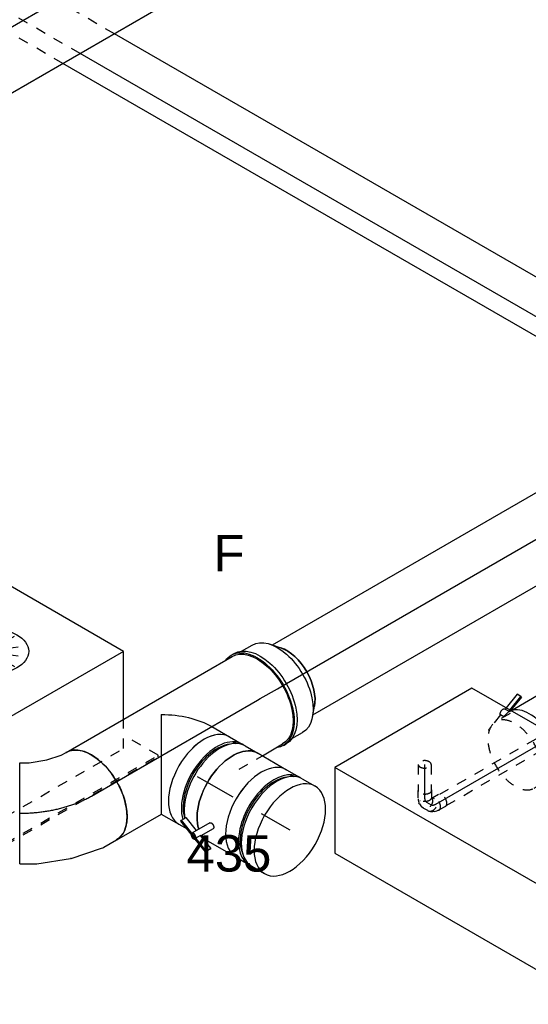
# Model space of a CAD drawing. Extents: x -329828 to 339781, y -55429 to 69176.
# Tile 57 of 140: x -37492 to -36233, y 35818 to 38255. Entities that reach past the tile are written whole.
import ezdxf
from ezdxf.enums import TextEntityAlignment as Align

# ---------------------------------------------------------------- set-up
doc = ezdxf.new("R2010")
doc.units = 0
doc.header["$LTSCALE"] = 50
doc.linetypes.add('CENTER2', pattern=[28.575, 19.05, -3.175, 3.175, -3.175])
doc.linetypes.add('STREEPJES', pattern=[0.1, 0.05, -0.05])
doc.layers.get('0').update_dxf_attribs({"linetype": 'CONTINUOUS'})
for name, color, linetype in [('EL6131--', 2, 'CONTINUOUS'), ('EM6131--', 1, 'CONTINUOUS'), ('lMcht retour bestaand_PR', 1, 'CONTINUOUS'), ('lucht retour bestaand', 8, 'CONTINUOUS'), ('WL524---_D', 153, 'CONTINUOUS'), ('WL524---_HARTLIJN', 8, 'CONTINUOUS'), ('WL570---_RETOUR_RST', 2, 'CONTINUOUS'), ('WL570---_RETOUR_RST_HL', 1, 'CONTINUOUS'), ('WL570---_TOEVOER', 3, 'CONTINUOUS'), ('WL570---_TOEVOER_HL', 8, 'CONTINUOUS'), ('WL5911--_D', 2, 'CONTINUOUS'), ('WM570---_RETOUR_RST_PR', 1, 'CONTINUOUS'), ('WM570---_TOEVOER_PR', 1, 'CONTINUOUS')]:
    doc.layers.add(name, color=color, linetype=linetype)
doc.styles.add('BURO-018', font='ARIAL.TTF', dxfattribs={"height": 90})
doc.styles.add('BURO-025', font='ARIAL.TTF', dxfattribs={"height": 125})

# ---------------------------------------------------------------- blocks, each defined once
blk = doc.blocks.new('*U661')
at = {"color": 0, "ltscale": 10}
for p, q in [((-43.1, 118.3, -278.2), (342.1, 118.3, -278.2)), ((-69.1, 76.8, -278.2), (438.4, 76.8, -278.2)), ((43.1, -118.3, -278.2), (2201.8, -118.3, -278.2))]:
    blk.add_line(p, q, dxfattribs=at)
at = {"color": 0, "linetype": 'STREEPJES', "ltscale": 10}
for p, q in [((342.1, 118.3, -278.2), (2115.6, 118.3, -278.2)), ((438.4, 76.8, -278.2), (2089.6, 76.8, -278.2))]:
    blk.add_line(p, q, dxfattribs=at)
at = {"layer": 'EM6131--', "color": 1, "style": 'BURO-018'}
blk.add_attdef('POSNR', text='', height=90, dxfattribs=at).set_placement((0, 0), align=Align.MIDDLE)
blk = doc.blocks.new('*U662')
at = {"color": 0, "ltscale": 10}
for p, q in [((2869.8, 63.6, -4715), (4564.9, 63.6, -4715)), ((2845.3, 21.2, -4715), (4540.4, 21.2, -4715)), ((2796.3, -63.6, -4715), (4491.4, -63.6, -4715))]:
    blk.add_line(p, q, dxfattribs=at)
at = {"color": 0, "linetype": 'STREEPJES', "ltscale": 10}
for p, q in [((4564.9, 63.6, -4715), (4899.3, 63.6, -4715)), ((4540.4, 21.2, -4715), (4923.8, 21.2, -4715)), ((4491.4, -63.6, -4715), (4874.8, -63.6, -4715))]:
    blk.add_line(p, q, dxfattribs=at)
at = {"layer": 'EM6131--', "color": 1, "style": 'BURO-018'}
blk.add_attdef('POSNR', text='', height=90, dxfattribs=at).set_placement((0, 0), align=Align.MIDDLE)
blk = doc.blocks.new('*U805')
at = {"color": 8, "linetype": 'STREEPJES', "ltscale": 10}
for p, q in [((20.9, 16, -4192.9), (624, 16, -4192.9)), ((20.9, -16, -4192.9), (624, -16, -4192.9))]:
    blk.add_line(p, q, dxfattribs=at)
at = {"layer": 'WL524---_HARTLIJN', "linetype": 'CENTER2'}
blk.add_line((0, 0, -4192.9), (639, 0, -4192.9), dxfattribs=at)
at = {"layer": 'WL524---_D', "color": 1, "style": 'BURO-018'}
blk.add_attdef('POSNR', text='', height=90, dxfattribs=at).set_placement((0, 0), align=Align.MIDDLE)
blk = doc.blocks.new('*U807')
at = {"color": 8, "linetype": 'STREEPJES', "ltscale": 10}
for p, q in [((-1.5, 31, -4198.6), (-9.7, 16.8, -4198.6)), ((27.6, 14.2, -4198.6), (18.6, -1.3, -4198.6)), ((-0.7, -15.9, -4198.6), (2, -15, -4198.6)), ((2, -15, -4198.6), (7.5, -12.5, -4198.6)), ((10.1, -10.7, -4198.6), (7.5, -12.5, -4198.6)), ((10.1, -10.7, -4198.6), (14.7, -6, -4198.6)), ((14.7, -6, -4198.6), (15.8, -4.6, -4198.6)), ((15.8, -4.6, -4198.6), (17.6, -1.5, -4198.6))]:
    blk.add_line(p, q, dxfattribs=at)
for centre, start_param, end_param in [((13.1, 22.6, -4198.6), 3.141593, 6.283185), ((4.1, 7.1, -4198.6), 2.831748, 6.10896)]:
    blk.add_ellipse(centre, major_axis=(-14.5, 8.4), ratio=0.57735, start_param=start_param, end_param=end_param, dxfattribs=at)
at = {"layer": 'WL524---_HARTLIJN', "linetype": 'CENTER2'}
blk.add_line((-17.9, 0, -4198.6), (-5.3, 0, -4198.6), dxfattribs=at)
blk.add_ellipse((-5.3, 22.2, -4198.6), major_axis=(0, -22.2), ratio=0.57735, start_param=0, end_param=0.785398, dxfattribs=at)
at = {"layer": 'WL524---_D', "color": 1, "style": 'BURO-018'}
blk.add_attdef('POSNR', text='', height=90, dxfattribs=at).set_placement((0, 0), align=Align.MIDDLE)
blk = doc.blocks.new('*U808')
at = {"color": 8, "linetype": 'STREEPJES', "ltscale": 10}
for p, q in [((-5.3, 24.4, -4232.1), (-9.7, 16.8, -4232.1)), ((-26.1, 16.8, -4232.1), (-8.2, 16.8, -4232.1)), ((-1.3, 11.9, -4232.1), (-1, 11.3, -4232.1)), ((23.8, 7.6, -4232.1), (17.4, -3.4, -4232.1)), ((-26.1, -16.8, -4232.1), (-8.2, -16.8, -4232.1)), ((-5.2, -16, -4232.1), (-3.9, -16, -4232.1)), ((-3.9, -16, -4232.1), (-2.2, -15.8, -4232.1)), ((-2.2, -15.8, -4232.1), (4.2, -14.1, -4232.1)), ((-1.3, -11.9, -4232.1), (-1, -11.3, -4232.1)), ((7.1, -12.7, -4232.1), (4.2, -14.1, -4232.1)), ((7.1, -12.7, -4232.1), (12, -9.3, -4232.1)), ((15.1, -5.9, -4232.1), (16.5, -3.4, -4232.1))]:
    blk.add_line(p, q, dxfattribs=at)
for centre, major_axis, ratio, start_param, end_param in [((9.2, 16, -4232.1), (-14.5, 8.4), 0.816497, 3.141593, 6.283185), ((1.8, 3.1, -4232.1), (-11.9, 10.9), 0.803023, 2.966153, 3.317032)]:
    blk.add_ellipse(centre, major_axis=major_axis, ratio=ratio, start_param=start_param, end_param=end_param, dxfattribs=at)
at = {"color": 8, "linetype": 'STREEPJES', "ltscale": 10, "extrusion": (0, 0, -1)}
for centre, major_axis, ratio, start_param, end_param in [((-26.1, 0, -4232.1), (0, 16.8), 0.57735, 0, 3.451437), ((-26.1, 0, -4232.1), (0, 16.8), 0.57735, 5.973341, 6.280044), ((2.9, 5, -4232.1), (-14.5, 8.4), 0.816497, 0.330447, 3.459084), ((-8.2, 0, -4232.1), (0, 16.8), 0.57735, 0, 3.141593)]:
    blk.add_ellipse(centre, major_axis=major_axis, ratio=ratio, start_param=start_param, end_param=end_param, dxfattribs=at)
at = {"layer": 'WL524---_HARTLIJN', "linetype": 'CENTER2'}
blk.add_ellipse((-16.6, 15.7, -4232.1), major_axis=(19.2, -11.1), ratio=0.57735, start_param=5.497787, end_param=6.283185, dxfattribs=at)
at = {"layer": 'WL524---_D', "color": 1, "style": 'BURO-018'}
blk.add_attdef('POSNR', text='', height=90, dxfattribs=at).set_placement((0, 0), align=Align.MIDDLE)
blk = doc.blocks.new('*U809')
at = {"color": 8, "linetype": 'STREEPJES', "ltscale": 10}
for p, q in [((0, 16, -4296.2), (67.5, 16, -4296.2)), ((0, -16, -4296.2), (67.5, -16, -4296.2))]:
    blk.add_line(p, q, dxfattribs=at)
for start_param, end_param in [(0, 3.141593), (3.141593, 6.283185)]:
    blk.add_ellipse((0, 0, -4296.2), major_axis=(0, 16), ratio=0.57735, start_param=start_param, end_param=end_param, dxfattribs=at)
at = {"layer": 'WL524---_HARTLIJN', "linetype": 'CENTER2'}
blk.add_line((0, 0, -4296.2), (82.5, 0, -4296.2), dxfattribs=at)
at = {"layer": 'WL524---_D', "color": 1, "style": 'BURO-018'}
blk.add_attdef('POSNR', text='', height=90, dxfattribs=at).set_placement((0, 0), align=Align.MIDDLE)
blk = doc.blocks.new('*U847')
at = {"color": 0, "ltscale": 10}
for p, q in [((0, 100, -4830.2), (1486.1, 100, -4830.2)), ((0, -100, -4830.2), (1486.1, -100, -4830.2))]:
    blk.add_line(p, q, dxfattribs=at)
at = {"color": 0, "ltscale": 10, "extrusion": (6.4407e-18, -6.78173e-17, -1)}
blk.add_ellipse((0, 0, -4830.2), major_axis=(0, -100), ratio=0.57735, start_param=0, end_param=3.141593, dxfattribs=at)
at = {"color": 0, "ltscale": 10}
blk.add_ellipse((1486.1, 0, -4830.2), major_axis=(0, -100), ratio=0.57735, start_param=3.141593, end_param=6.283185, dxfattribs=at)
at = {"layer": 'WL570---_TOEVOER_HL', "linetype": 'CENTER2'}
blk.add_line((0, 0, -4830.2), (1486.1, 0, -4830.2), dxfattribs=at)
at = {"layer": 'WM570---_TOEVOER_PR', "color": 1, "style": 'BURO-018'}
blk.add_attdef('POSNR', text='', height=90, dxfattribs=at).set_placement((0, 0), align=Align.MIDDLE)
blk = doc.blocks.new('*U868')
at = {"color": 0, "ltscale": 10}
for p, q in [((-153.1, 88.4, -1461.9), (-51, 265.2, -1461.9)), ((-149, 88.4, -1461.9), (-46.9, 265.2, -1461.9)), ((-51, 265.2, -1461.9), (-46.9, 265.2, -1461.9)), ((-46.9, 265.2, -1461.9), (-26.5, 229.8, -1461.9)), ((1925.2, 88.4, -1461.9), (2027.2, 265.2, -1461.9)), ((1929.2, 88.4, -1461.9), (2031.3, 265.2, -1461.9)), ((2031.3, 265.2, -1461.9), (2027.2, 265.2, -1461.9)), ((-46.9, 229.8, -1461.9), (-128.6, 88.4, -1461.9)), ((-46.9, 229.8, -1461.9), (2006.8, 229.8, -1461.9)), ((-153.1, 88.4, -1461.9), (-149, 88.4, -1461.9)), ((51, -265.2, -1461.9), (-153.1, 88.4, -1461.9)), ((55.1, -265.2, -1461.9), (-149, 88.4, -1461.9)), ((55.1, -229.8, -1461.9), (-128.6, 88.4, -1461.9)), ((-128.6, 88.4, -1461.9), (1925.2, 88.4, -1461.9)), ((1929.2, 88.4, -1461.9), (1925.2, 88.4, -1461.9)), ((2129.3, -265.2, -1461.9), (1925.2, 88.4, -1461.9)), ((2133.4, -265.2, -1461.9), (1929.2, 88.4, -1461.9)), ((75.5, -229.8, -1461.9), (55.1, -265.2, -1461.9)), ((55.1, -229.8, -1461.9), (2108.9, -229.8, -1461.9)), ((51, -265.2, -1461.9), (55.1, -265.2, -1461.9)), ((2133.4, -265.2, -1461.9), (2129.3, -265.2, -1461.9))]:
    blk.add_line(p, q, dxfattribs=at)
at = {"layer": 'lMcht retour bestaand_PR', "color": 1, "style": 'BURO-018'}
blk.add_attdef('POSNR', text='', height=90, dxfattribs=at).set_placement((0, 0), align=Align.MIDDLE)
blk = doc.blocks.new('*U902')
at = {"color": 0, "ltscale": 10}
for p, q in [((-225.4, 278.6, -3852.9), (-345.8, 70, -3852.9)), ((160.8, 278.6, -3852.9), (-225.4, 278.6, -3852.9)), ((-32.3, -55.9, -3852.9), (-225.4, 278.6, -3852.9)), ((354, -55.9, -3852.9), (160.8, 278.6, -3852.9)), ((-430.7, 95.5, -3852.9), (-428.7, 99, -3852.9)), ((-329, 99, -3852.9), (-428.7, 99, -3852.9)), ((-428.7, 99, -3852.9), (-410.1, 66.8, -3852.9)), ((-430.7, 95.5, -3852.9), (-416.2, 70.4, -3852.9)), ((-345.8, 70, -3852.9), (-310.9, 9.5, -3852.9)), ((-73.6, -127.5, -3852.9), (-32.3, -55.9, -3852.9)), ((354, -55.9, -3852.9), (-32.3, -55.9, -3852.9)), ((269.9, -201.5, -3852.9), (354, -55.9, -3852.9))]:
    blk.add_line(p, q, dxfattribs=at)
at = {"color": 8, "linetype": 'STREEPJES', "ltscale": 10}
for p, q in [((64.3, 111.4, -3852.9), (-11.9, 172.6, -3852.9)), ((64.3, 111.4, -3852.9), (23.5, 182.1, -3852.9)), ((64.3, 111.4, -3852.9), (69.8, 172.6, -3852.9)), ((64.3, 111.4, -3852.9), (-26.8, 146.7, -3852.9)), ((64.3, 111.4, -3852.9), (114.6, 146.7, -3852.9)), ((64.3, 111.4, -3852.9), (-17.4, 111.4, -3852.9)), ((64.3, 111.4, -3852.9), (14, 76, -3852.9)), ((64.3, 111.4, -3852.9), (58.8, 50.1, -3852.9)), ((64.3, 111.4, -3852.9), (105.1, 40.7, -3852.9)), ((64.3, 111.4, -3852.9), (140.5, 50.1, -3852.9)), ((64.3, 111.4, -3852.9), (155.4, 76, -3852.9)), ((64.3, 111.4, -3852.9), (145.9, 111.4, -3852.9)), ((-416.2, 70.4, -3852.9), (-187.8, -325.3, -3852.9)), ((-410.1, 66.8, -3852.9), (-185.8, -321.7, -3852.9)), ((-310.9, 9.5, -3852.9), (-152.7, -264.5, -3852.9)), ((-152.7, -264.5, -3852.9), (-73.6, -127.5, -3852.9)), ((233.5, -264.5, -3852.9), (269.9, -201.5, -3852.9)), ((300.1, -321.7, -3852.9), (250.3, -235.5, -3852.9)), ((-152.7, -264.5, -3852.9), (233.5, -264.5, -3852.9)), ((-185.8, -321.7, -3852.9), (-187.8, -325.3, -3852.9)), ((-187.8, -325.3, -3852.9), (298, -325.3, -3852.9)), ((-185.8, -321.7, -3852.9), (300.1, -321.7, -3852.9)), ((298, -325.3, -3852.9), (300.1, -321.7, -3852.9))]:
    blk.add_line(p, q, dxfattribs=at)
at = {"color": 0, "ltscale": 10}
blk.add_ellipse((64.3, 111.4, -3852.9), major_axis=(86.6, -50), ratio=0.57735, dxfattribs=at)
at = {"layer": 'WL570---_RETOUR_RST_HL', "linetype": 'CENTER2'}
blk.add_circle((0, 0, -3852.9), 0.075, dxfattribs=at)
at = {"layer": 'WL570---_RETOUR_RST', "color": 1, "style": 'BURO-018'}
for tag in ['MC', 'Q']:
    blk.add_attdef(tag, text='', height=90, dxfattribs=at).set_placement((0, 0), align=Align.MIDDLE)
at = {"layer": 'WM570---_RETOUR_RST_PR', "color": 1, "style": 'BURO-018'}
blk.add_attdef('POSNR', text='', height=90, dxfattribs=at).set_placement((0, 0), align=Align.MIDDLE)
blk = doc.blocks.new('*U957')
at = {"color": 2, "ltscale": 10}
for p, q in [((-8.3, 127.7, -4287.4), (-49.1, 111.8, -4287.4)), ((-2.9, 118.2, -4287.4), (-8.3, 127.7, -4287.4)), ((-43.6, 102.4, -4287.4), (-2.9, 118.2, -4287.4)), ((-2.7, 116.2, -4287.4), (-42.6, 100.7, -4287.4)), ((-42.2, 100, -4287.4), (47.5, 100, -4287.4)), ((-2.7, 116.2, -4287.4), (-2.9, 118.2, -4287.4))]:
    blk.add_line(p, q, dxfattribs=at)
at = {"color": 8, "linetype": 'STREEPJES', "ltscale": 10}
for p, q in [((-70, 103.7, -4287.4), (-94, 94.4, -4287.4)), ((-65.1, 95.2, -4287.4), (-70, 103.7, -4287.4)), ((-46.5, 100, -4287.4), (-52.8, 110.9, -4287.4)), ((-49.1, 111.8, -4287.4), (-52.6, 110.5, -4287.4)), ((-47.5, 100, -4287.4), (-46.5, 100, -4287.4)), ((-47.1, 101.1, -4287.4), (-43.6, 102.4, -4287.4)), ((-46.5, 100, -4287.4), (-42.2, 100, -4287.4)), ((-42.6, 100.7, -4287.4), (-44.4, 100, -4287.4)), ((-105.7, 89.9, -4287.4), (-114.4, 86.5, -4287.4)), ((-114.4, 86.5, -4287.4), (-114.2, 84.5, -4287.4)), ((-113.1, 84.4, -4287.4), (-114.4, 86.5, -4287.4)), ((-114.2, 84.5, -4287.4), (-113.8, 83.8, -4287.4)), ((-47.5, 95, -4287.4), (-87.9, 95, -4287.4)), ((-47.5, -95, -4287.4), (-87.9, -95, -4287.4)), ((-47.5, -100, -4287.4), (47.5, -100, -4287.4))]:
    blk.add_line(p, q, dxfattribs=at)
at = {"color": 8, "linetype": 'STREEPJES', "ltscale": 10, "extrusion": (-9.61481e-17, 5.55112e-17, -1)}
for centre, major_axis, start_param in [((-61.2, 106.1, -4287.4), (-8.4, -4.85), 0.434478), ((47.5, 0, -4287.4), (0, 100), 2.758994)]:
    blk.add_ellipse(centre, major_axis=major_axis, ratio=0.57735, start_param=start_param, end_param=3.141593, dxfattribs=at)
at = {"color": 8, "linetype": 'STREEPJES', "ltscale": 10}
for centre, major_axis, start_param, end_param in [((-47.5, 0, -4287.4), (0, 100), 0, 0.31756), ((-47.5, 0, -4287.4), (0, 100), 6.186595, 6.283185), ((-87.9, 0, -4287.4), (0, 95), 3.141593, 9.421636), ((-47.5, 0, -4287.4), (0, 100), 3.141593, 4.80898), ((-47.5, 0, -4287.4), (0, 100), 2.824032, 3.141593)]:
    blk.add_ellipse(centre, major_axis=major_axis, ratio=0.57735, start_param=start_param, end_param=end_param, dxfattribs=at)
at = {"color": 2, "ltscale": 10}
blk.add_ellipse((-47.5, 0, -4287.4), major_axis=(0, 100), ratio=0.57735, start_param=4.80898, end_param=6.186595, dxfattribs=at)
at = {"color": 2, "ltscale": 10, "extrusion": (-9.61481e-17, 5.55112e-17, -1)}
blk.add_ellipse((47.5, 0, -4287.4), major_axis=(0, 100), ratio=0.57735, start_param=0, end_param=2.758994, dxfattribs=at)
at = {"layer": 'WL570---_TOEVOER', "color": 1, "style": 'BURO-018'}
blk.add_attdef('I', text='', height=90, dxfattribs=at).set_placement((0, 0), align=Align.MIDDLE)
at = {"layer": 'WM570---_TOEVOER_PR', "color": 1, "style": 'BURO-018'}
blk.add_attdef('POSNR', text='', height=90, dxfattribs=at).set_placement((0, 0), align=Align.MIDDLE)
blk = doc.blocks.new('*U958')
at = {"color": 0, "ltscale": 10}
for p, q in [((-40.8, 125, -4592.1), (-4.1, 125, -4592.1)), ((4.1, 125, -4592.1), (40.8, 125, -4592.1)), ((-40.8, -125, -4592.1), (-4.1, -125, -4592.1)), ((4.1, -125, -4592.1), (40.8, -125, -4592.1))]:
    blk.add_line(p, q, dxfattribs=at)
for centre, major_axis, start_param, end_param in [((-40.8, 0, -4592.1), (0, -125), 3.141593, 6.283185), ((-4.1, 0, -4592.1), (0, -125), 3.141593, 6.339784), ((4.1, 0, -4592.1), (0, -125), 3.141593, 6.283185), ((40.8, 0, -4592.1), (0, -125), 3.141593, 9.421636), ((-4.1, 0, -4592.1), (0, -125), 3.084994, 3.138451), ((-4.1, 0, -4592.1), (0, -118.8), 3.5466, 5.878177)]:
    blk.add_ellipse(centre, major_axis=major_axis, ratio=0.57735, start_param=start_param, end_param=end_param, dxfattribs=at)
at = {"layer": 'WL570---_TOEVOER_HL', "linetype": 'CENTER2'}
blk.add_line((-40.8, 0, -4592.1), (40.8, 0, -4592.1), dxfattribs=at)
at = {"layer": 'WM570---_TOEVOER_PR', "color": 1, "style": 'BURO-018'}
blk.add_attdef('POSNR', text='', height=90, dxfattribs=at).set_placement((0, 0), align=Align.MIDDLE)
blk = doc.blocks.new('*U959')
at = {"color": 2, "ltscale": 10}
for p, q in [((-40.8, 125, -4534.4), (40.8, 125, -4534.4)), ((55, 118.7, -4534.4), (63.2, 118.7, -4534.4)), ((-57.9, -83.7, -4534.4), (-83.8, -128.4, -4534.4)), ((-43.8, -92.5, -4534.4), (-61.3, -122.8, -4534.4)), ((-122.2, -116.2, -4534.4), (-122, -113.6, -4534.4)), ((-69.3, -136.7, -4534.4), (-122.2, -116.2, -4534.4)), ((-122, -113.6, -4534.4), (-115.2, -101.8, -4534.4)), ((-69.1, -134.2, -4534.4), (-122, -113.6, -4534.4)), ((-77, -116.7, -4534.4), (-115.2, -101.8, -4534.4)), ((55, -118.8, -4534.4), (63.2, -118.8, -4534.4)), ((-69.1, -134.2, -4534.4), (-69.3, -136.7, -4534.4)), ((-31.1, -151.5, -4534.4), (-69.3, -136.7, -4534.4)), ((-62.3, -122.4, -4534.4), (-69.1, -134.2, -4534.4)), ((-68.2, -134.5, -4534.4), (-69.1, -134.2, -4534.4)), ((-30.9, -149, -4534.4), (-68.2, -134.5, -4534.4)), ((-24.1, -137.2, -4534.4), (-62.3, -122.4, -4534.4)), ((-40.8, -125, -4534.4), (40.8, -125, -4534.4)), ((-24.3, -139.8, -4534.4), (-31.1, -151.5, -4534.4)), ((-30.9, -149, -4534.4), (-24.1, -137.2, -4534.4)), ((-24.1, -137.2, -4534.4), (-24.3, -139.8, -4534.4)), ((-31.1, -151.5, -4534.4), (-30.9, -149, -4534.4))]:
    blk.add_line(p, q, dxfattribs=at)
at = {"color": 2, "ltscale": 10, "extrusion": (7.58296e-17, -2.03185e-17, -1)}
for start_param, end_param in [(0.474705, 3.141593), (0, 0.268391)]:
    blk.add_ellipse((-40.8, 0, -4534.4), major_axis=(0, -125), ratio=0.57735, start_param=start_param, end_param=end_param, dxfattribs=at)
at = {"color": 2, "ltscale": 10}
for centre, major_axis, start_param, end_param in [((40.8, 0, -4534.4), (0, -125), 3.141593, 6.283185), ((77.6, 0, -4534.4), (0, -118.8), 3.5466, 5.878177), ((40.8, 0, -4534.4), (0, -125), 2.825214, 2.884202), ((40.8, 0, -4534.4), (0, -125), 0.257391, 0.316379), ((-76.5, -132.6, -4534.4), (-7.22, 4.17), 0, 3.141593), ((-76.5, -132.6, -4534.4), (-7.22, 4.17), 3.141593, 6.283185)]:
    blk.add_ellipse(centre, major_axis=major_axis, ratio=0.57735, start_param=start_param, end_param=end_param, dxfattribs=at)
blk.add_spline([(-57.9, -83.7, -4534.4), (-57.5, -83.3, -4534.4), (-57.1, -83, -4534.4), (-56.6, -82.7, -4534.4), (-56.1, -82.5, -4534.4), (-55.5, -82.4, -4534.4), (-54.8, -82.3, -4534.4), (-54.1, -82.3, -4534.4), (-53.4, -82.3, -4534.4), (-52.7, -82.5, -4534.4), (-51.9, -82.6, -4534.4), (-51.2, -82.9, -4534.4), (-50.4, -83.2, -4534.4), (-49.7, -83.5, -4534.4), (-48.9, -83.9, -4534.4), (-48.2, -84.3, -4534.4), (-47.5, -84.8, -4534.4), (-46.9, -85.3, -4534.4), (-46.2, -85.9, -4534.4), (-45.7, -86.5, -4534.4), (-45.2, -87, -4534.4), (-44.7, -87.6, -4534.4), (-44.3, -88.2, -4534.4), (-44, -88.8, -4534.4), (-43.7, -89.4, -4534.4), (-43.5, -90, -4534.4), (-43.4, -90.5, -4534.4), (-43.4, -91.1, -4534.4), (-43.4, -91.6, -4534.4), (-43.6, -92, -4534.4), (-43.8, -92.5, -4534.4)], degree=3, dxfattribs=at)
at = {"layer": 'WL570---_TOEVOER', "color": 1, "style": 'BURO-018'}
blk.add_attdef('I', text='', height=90, dxfattribs=at).set_placement((0, 0), align=Align.MIDDLE)
at = {"layer": 'WM570---_TOEVOER_PR', "color": 1, "style": 'BURO-018'}
blk.add_attdef('POSNR', text='', height=90, dxfattribs=at).set_placement((0, 0), align=Align.MIDDLE)
blk = doc.blocks.new('*U960')
at = {"color": 0, "ltscale": 10}
for p, q in [((-40.8, 125, -4476.7), (-4.1, 125, -4476.7)), ((4.1, 125, -4476.7), (40.8, 125, -4476.7)), ((-40.8, -125, -4476.7), (-17.8, -125, -4476.7)), ((26.1, -125, -4476.7), (40.8, -125, -4476.7))]:
    blk.add_line(p, q, dxfattribs=at)
for centre, major_axis, start_param, end_param in [((-40.8, 0, -4476.7), (0, -125), 3.141593, 6.283185), ((-4.1, 0, -4476.7), (0, -125), 3.141593, 5.789392), ((4.1, 0, -4476.7), (0, -125), 3.141593, 5.706795), ((40.8, 0, -4476.7), (0, -125), 3.141593, 5.808481), ((-4.1, 0, -4476.7), (0, -125), 3.084994, 3.138451), ((-4.1, 0, -4476.7), (0, -118.8), 3.5466, 5.805228), ((40.8, 0, -4476.7), (0, -125), 6.014795, 6.283185)]:
    blk.add_ellipse(centre, major_axis=major_axis, ratio=0.57735, start_param=start_param, end_param=end_param, dxfattribs=at)
at = {"layer": 'WL570---_TOEVOER_HL', "linetype": 'CENTER2'}
blk.add_line((-40.8, 0, -4476.7), (40.8, 0, -4476.7), dxfattribs=at)
at = {"layer": 'WM570---_TOEVOER_PR', "color": 1, "style": 'BURO-018'}
blk.add_attdef('POSNR', text='', height=90, dxfattribs=at).set_placement((0, 0), align=Align.MIDDLE)
blk = doc.blocks.new('*U961')
at = {"color": 0, "ltscale": 10}
for p, q in [((-29.9, 125, -4433.4), (20.4, 125, -4433.4)), ((34.6, 118.7, -4433.4), (42.8, 118.7, -4433.4)), ((-153.1, 88.4, -4433.4), (-29.9, -125, -4433.4)), ((-29.9, -125, -4433.4), (20.4, -125, -4433.4))]:
    blk.add_line(p, q, dxfattribs=at)
at = {"color": 0, "ltscale": 10, "extrusion": (1.17463e-16, -1.88578e-16, -1)}
blk.add_ellipse((-102.1, 0, -4433.4), major_axis=(153.1, 88.4), ratio=0.57735, start_param=4.712389, end_param=5.497787, dxfattribs=at)
at = {"color": 0, "ltscale": 10}
for centre, major_axis, start_param, end_param in [((20.4, 0, -4433.4), (0, -125), 3.141593, 6.283185), ((57.2, 0, -4433.4), (0, -118.8), 3.5466, 5.805228), ((20.4, 0, -4433.4), (0, -125), 2.825214, 2.884202)]:
    blk.add_ellipse(centre, major_axis=major_axis, ratio=0.57735, start_param=start_param, end_param=end_param, dxfattribs=at)
at = {"layer": 'WL570---_TOEVOER_HL', "linetype": 'CENTER2'}
blk.add_line((0, 0, -4433.4), (20.4, 0, -4433.4), dxfattribs=at)
at = {"layer": 'WM570---_TOEVOER_PR', "color": 1, "style": 'BURO-018'}
blk.add_attdef('POSNR', text='', height=90, dxfattribs=at).set_placement((0, 0), align=Align.MIDDLE)
blk = doc.blocks.new('*U1072')
at = {"color": 2, "ltscale": 10}
for p, q in [((-326.6, 410.1, -4681.9), (-432.7, 226.3, -4681.9)), ((65.3, 410.1, -4681.9), (-326.6, 410.1, -4681.9)), ((40.8, -226.3, -4681.9), (-326.6, 410.1, -4681.9)), ((432.7, -226.3, -4681.9), (65.3, 410.1, -4681.9)), ((-432.7, 226.3, -4681.9), (-65.3, -410.1, -4681.9)), ((-65.3, -410.1, -4681.9), (40.8, -226.3, -4681.9)), ((432.7, -226.3, -4681.9), (40.8, -226.3, -4681.9)), ((326.6, -410.1, -4681.9), (432.7, -226.3, -4681.9)), ((-65.3, -410.1, -4681.9), (326.6, -410.1, -4681.9))]:
    blk.add_line(p, q, dxfattribs=at)
at = {"layer": 'WL5911--_D', "color": 2, "style": 'BURO-025'}
blk.add_attdef('POSNR', text='', height=125, dxfattribs=at).set_placement((0, 0), align=Align.MIDDLE)
blk = doc.blocks.new('*U1086')
at = {"color": 0, "ltscale": 10}
for p, q in [((-30.6, 125, -4126.7), (0, 125, -4126.7)), ((39.9, 104.2, -4126.7), (58, 83.4, -4126.7)), ((39.9, -104.2, -4126.7), (58, -83.4, -4126.7)), ((-30.6, -125, -4126.7), (0, -125, -4126.7))]:
    blk.add_line(p, q, dxfattribs=at)
at = {"color": 0, "ltscale": 10, "extrusion": (-4.26297e-17, -1.03585e-16, -1)}
for centre, major_axis, start_param, end_param in [((0, 0, -4126.7), (0, 125), 0, 3.141593), ((0, 0, -4126.7), (0, 125), 0, 3.141593), ((0, 0, -4126.7), (0, 125), 0, 3.141593), ((26.1, 0, -4126.7), (0, 100), 0.585273, 2.556319), ((26.1, 0, -4126.7), (0, 100), 0.585273, 2.556319)]:
    blk.add_ellipse(centre, major_axis=major_axis, ratio=0.57735, start_param=start_param, end_param=end_param, dxfattribs=at)
at = {"layer": 'WL570---_TOEVOER_HL', "linetype": 'CENTER2'}
for p, q in [((-49, 0, -4126.7), (0, 0, -4126.7)), ((0, 0, -4126.7), (26.1, 0, -4126.7))]:
    blk.add_line(p, q, dxfattribs=at)
blk.add_circle((26.1, 0, -4126.7), 0.075, dxfattribs=at)
at = {"layer": 'WM570---_TOEVOER_PR', "color": 1, "style": 'BURO-018'}
blk.add_attdef('POSNR', text='', height=90, dxfattribs=at).set_placement((0, 0), align=Align.MIDDLE)
blk = doc.blocks.new('*U1087')
at = {"color": 0, "ltscale": 10}
for p, q in [((-4.1, 129, -4164.2), (4.1, 129, -4164.2)), ((-4.1, -129, -4164.2), (4.1, -129, -4164.2))]:
    blk.add_line(p, q, dxfattribs=at)
at = {"color": 0, "ltscale": 10, "extrusion": (-4.26297e-17, -1.03585e-16, -1)}
for centre, start_param, end_param in [((-4.1, 0, -4164.2), 0, 3.39127), ((-4.1, 0, -4164.2), 6.033508, 6.280044), ((-4.1, 0, -4164.2), 0, 3.39127), ((-4.1, 0, -4164.2), 6.033508, 6.280044), ((4.1, 0, -4164.2), 0, 3.141593), ((4.1, 0, -4164.2), 0, 3.141593)]:
    blk.add_ellipse(centre, major_axis=(0, 129), ratio=0.57735, start_param=start_param, end_param=end_param, dxfattribs=at)
at = {"layer": 'WL570---_TOEVOER_HL', "linetype": 'CENTER2'}
blk.add_line((-4.1, 0, -4164.2), (4.1, 0, -4164.2), dxfattribs=at)
at = {"layer": 'WM570---_TOEVOER_PR', "color": 1, "style": 'BURO-018'}
blk.add_attdef('POSNR', text='', height=90, dxfattribs=at).set_placement((0, 0), align=Align.MIDDLE)
blk = doc.blocks.new('*U1110')
at = {"color": 0, "ltscale": 10}
for p, q in [((0, 125, -4502.5), (474.4, 125, -4502.5)), ((0, -125, -4502.5), (127.7, -125, -4502.5)), ((416.4, -125, -4502.5), (474.4, -125, -4502.5))]:
    blk.add_line(p, q, dxfattribs=at)
at = {"color": 8, "linetype": 'STREEPJES', "ltscale": 10}
blk.add_line((349.9, -125, -4502.5), (416.4, -125, -4502.5), dxfattribs=at)
at = {"color": 0, "ltscale": 10}
blk.add_ellipse((0, 0, -4502.5), major_axis=(0, 125), ratio=0.57735, start_param=3.141593, end_param=6.283185, dxfattribs=at)
at = {"color": 0, "ltscale": 10, "extrusion": (-4.26297e-17, -1.03585e-16, -1)}
blk.add_ellipse((474.4, 0, -4502.5), major_axis=(0, 125), ratio=0.57735, start_param=0, end_param=3.141593, dxfattribs=at)
at = {"layer": 'WL570---_TOEVOER_HL', "linetype": 'CENTER2'}
blk.add_line((0, 0, -4502.5), (474.4, 0, -4502.5), dxfattribs=at)
at = {"layer": 'WM570---_TOEVOER_PR', "color": 1, "style": 'BURO-018'}
blk.add_attdef('POSNR', text='', height=90, dxfattribs=at).set_placement((0, 0), align=Align.MIDDLE)
blk = doc.blocks.new('*U1111')
at = {"color": 0, "ltscale": 10}
for p, q in [((-1.4, 143.5, -4562.6), (11, 150.7, -4562.6)), ((-104, 125, -4562.6), (-80.6, 125, -4562.6)), ((-104, -125, -4562.6), (-104, 125, -4562.6)), ((-80.6, 125, -4562.6), (-36.6, 131.8, -4562.6)), ((-36.6, 131.8, -4562.6), (-1.4, 143.5, -4562.6)), ((104.4, -84, -4562.6), (136, -65.8, -4562.6)), ((23.4, -111.7, -4562.6), (98.7, -86.6, -4562.6)), ((-61.2, -125, -4562.6), (21.4, -112.2, -4562.6)), ((-104, -125, -4562.6), (-61.4, -125, -4562.6)), ((-61.4, -125, -4562.6), (-61.2, -125, -4562.6))]:
    blk.add_line(p, q, dxfattribs=at)
at = {"color": 0, "ltscale": 10, "extrusion": (2.34193e-31, 0, -1)}
blk.add_ellipse((73.5, 42.5, -4562.6), major_axis=(-62.5, 108.3), ratio=0.57735, start_param=0, end_param=3.141593, dxfattribs=at)
at = {"color": 0, "ltscale": 10}
blk.add_ellipse((50.2, 29, -4562.6), major_axis=(51.5, -114.4), ratio=0.497511, start_param=6.232846, end_param=6.333525, dxfattribs=at)
at = {"color": 0, "ltscale": 10, "extrusion": (2.34193e-31, -3.28429e-47, -1)}
blk.add_ellipse((-7.1, 9.9, -4562.6), major_axis=(29.5, -121.9), ratio=0.313149, start_param=6.256783, end_param=6.309588, dxfattribs=at)
at = {"layer": 'WL570---_TOEVOER_HL', "linetype": 'CENTER2'}
blk.add_ellipse((-104, 145, -4562.6), major_axis=(251.1, 0), ratio=0.57735, start_param=4.712389, end_param=5.497787, dxfattribs=at)
at = {"layer": 'WM570---_TOEVOER_PR', "color": 1, "style": 'BURO-018'}
blk.add_attdef('POSNR', text='', height=90, dxfattribs=at).set_placement((0, 0), align=Align.MIDDLE)
blk = doc.blocks.new('*U1114')
at = {"color": 0, "ltscale": 10}
for p, q in [((17.4, 100, -4108.2), (4572.5, 100, -4108.2)), ((17.4, -100, -4108.2), (4572.5, -100, -4108.2))]:
    blk.add_line(p, q, dxfattribs=at)
blk.add_ellipse((0, 0, -4108.2), major_axis=(0, 100), ratio=0.57735, start_param=3.726866, end_param=5.697912, dxfattribs=at)
at = {"layer": 'WL570---_TOEVOER_HL', "linetype": 'CENTER2'}
blk.add_line((0, 0, -4108.2), (4572.5, 0, -4108.2), dxfattribs=at)
at = {"layer": 'WM570---_TOEVOER_PR', "color": 1, "style": 'BURO-018'}
blk.add_attdef('POSNR', text='', height=90, dxfattribs=at).set_placement((0, 0), align=Align.MIDDLE)

msp = doc.modelspace()

# ---------------------------------------------------------------- block references
at = {"layer": 'EL6131--'}
for name, p, rotation in [('*U661', (-36846, 39056.9, 278.2), 212.120345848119), ('*U662', (-33399.7, 35919.6, 4715), 149.9999999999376)]:
    msp.add_blockref(name, p, dxfattribs=dict(at, rotation=rotation))
at = {"layer": 'lucht retour bestaand', "rotation": 210.0000000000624}
msp.add_blockref('*U868', (-37145.3, 38550.6, 1461.9), dxfattribs=at)
at = {"layer": 'WL524---_D'}
for name, p, rotation in [('*U805', (-36462.1, 36313.3, 4192.9), 30.00000000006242), ('*U809', (-36489.6, 36411.7, 4296.2), 270), ('*U808', (-36489.6, 36321, 4232.1), 270), ('*U807', (-36469.1, 36309.2, 4198.6), 329.9999999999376)]:
    msp.add_blockref(name, p, dxfattribs=dict(at, rotation=rotation))
at = {"layer": 'WL570---_RETOUR_RST'}
ref = msp.add_blockref('*U902', (-37569.6, 36562.9, 3852.9), dxfattribs=dict(at, rotation=30.00000000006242))
ref.add_attrib('Q', '435', dxfattribs={"color": 1, "height": 90, "style": 'BURO-018'}).set_placement((-36973.8, 36191.4), align=Align.MIDDLE)
ref.add_attrib('MC', 'F', dxfattribs={"color": 1, "height": 90, "style": 'BURO-018'}).set_placement((-36973.8, 36934.4), align=Align.MIDDLE)
at = {"layer": 'WL570---_TOEVOER'}
for name, p, rotation in [('*U1114', (-36831.5, 36612, 4108.2), 30.00000000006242), ('*U1086', (-36854.1, 36598.9, 4126.7), 30.00000000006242), ('*U1110', (-37314.4, 36333.2, 4502.5), 30.00000000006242), ('*U1087', (-36900.1, 36572.4, 4164.2), 30.00000000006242), ('*U957', (-36189.5, 36479.1, 4287.4), 30.00000000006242), ('*U961', (-37053, 36382, 4433.4), 329.9999999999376), ('*U960', (-36999.9, 36351.4, 4476.7), 329.9999999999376), ('*U959', (-36929.2, 36310.6, 4534.4), 329.9999999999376), ('*U958', (-36858.5, 36269.8, 4592.1), 329.9999999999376), ('*U847', (-35288.3, 36095.3, 4830.2), 210.0000000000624)]:
    msp.add_blockref(name, p, dxfattribs=dict(at, rotation=rotation))
msp.add_blockref('*U1111', (-37388, 36290.7, 4562.6), dxfattribs=at)
at = {"layer": 'WL5911--_D', "rotation": 30.00000000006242}
msp.add_blockref('*U1072', (-36223.9, 36212.4, 4681.9), dxfattribs=at)

doc.saveas('drawing.dxf')
